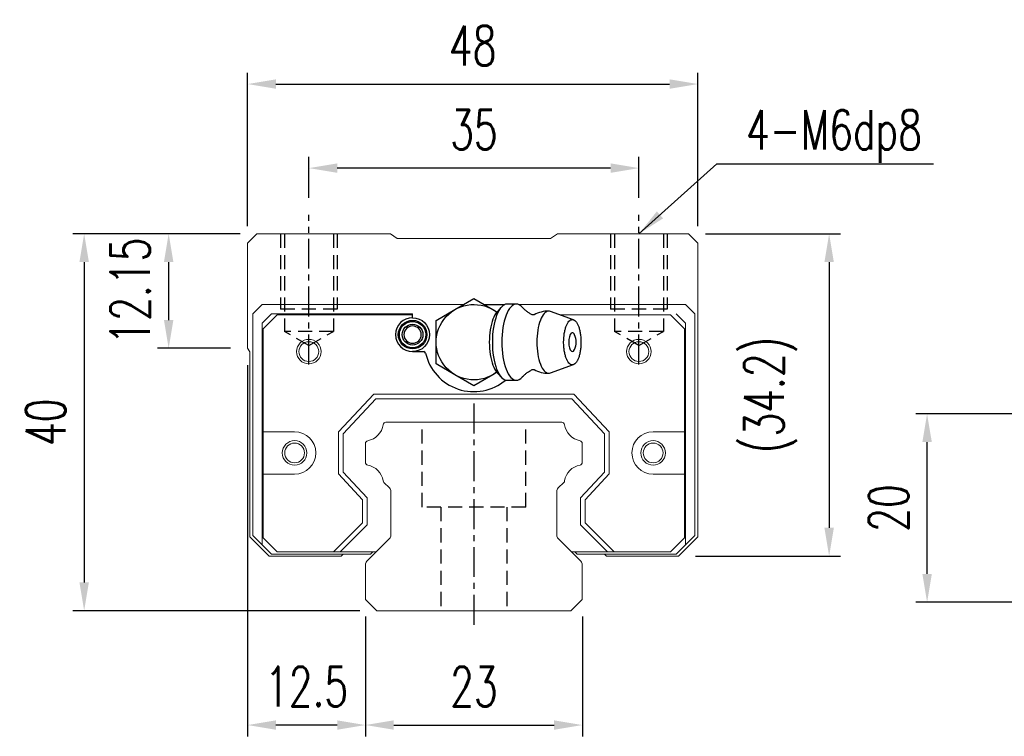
# Model space of a CAD drawing. Header units: millimetres. Extents: x 10 to 313, y 334 to 446.
# Tile 1 of 56: x 10 to 115, y 338 to 414. Entities that reach past the tile are written whole.
import ezdxf

# ---------------------------------------------------------------- set-up
doc = ezdxf.new("R2010")
doc.units = ezdxf.units.MM
doc.header["$PDSIZE"] = -1
doc.linetypes.add('CENTER', pattern=[10.16, 6.35, -1.27, 1.27, -1.27])
doc.linetypes.add('DASHED', pattern=[0.75, 0.5, -0.25])
for name, color, linetype in [('2', 7, 'Continuous'), ('CL', 1, 'CENTER'), ('DIM', 4, 'Continuous'), ('HID', 2, 'DASHED'), ('OUT', 3, 'Continuous')]:
    doc.layers.add(name, color=color, linetype=linetype)
doc.styles.add('DIM-7', font='SIMPLEX.shx', dxfattribs={"width": 0.7, "bigfont": 'chineset.shx'})
doc.dimstyles.new('CNS', dxfattribs={"dimtxt": 3.5, "dimasz": 2.5, "dimexe": 1, "dimexo": 1.5, "dimgap": 0.09, "dimtad": 0, "dimdsep": 46, "dimtxsty": 'DIM-7', "dimcen": 0.09, "dimclrd": 1, "dimclre": 1, "dimclrt": 4, "dimadec": 0, "dimazin": 0, "dimtfac": 1, "dimtix": 1, "dimtmove": 2, "dimatfit": 3, "dimfxl": 1, "dimtvp": 0.971429, "dimtolj": 1, "dimarcsym": 0})

# ---------------------------------------------------------------- blocks, each defined once
blk = doc.blocks.new('*D5')
at = {"layer": 'DEFPOINTS', "color": 0, "transparency": 16777216}
for p in [(106.4, 372.54), (119.2, 372.54), (119.2, 352.54)]:
    blk.add_point(p, dxfattribs=at)
at = {"layer": 'DIM', "color": 7, "lineweight": -2, "transparency": 16777216}
for p, q in [((117.4, 372.54), (105.2, 372.54)), ((106.4, 355.54), (106.4, 369.54)), ((117.4, 352.54), (105.2, 352.54))]:
    blk.add_line(p, q, dxfattribs=at)
at = {"layer": 'DIM', "color": 7, "transparency": 16777216}
for points in [[(105.9, 369.54), (106.9, 369.54), (106.4, 372.54)], [(105.9, 355.54), (106.9, 355.54), (106.4, 352.54)]]:
    blk.add_solid(points, dxfattribs=at)
at = {"layer": 'DIM', "color": 7, "transparency": 16777216, "insert": (102.32, 362.54), "char_height": 4.2, "attachment_point": 5, "rotation": 90, "style": 'DIM-7'}
blk.add_mtext('\\A1;20', dxfattribs=at)
blk = doc.blocks.new('*D19')
at = {"layer": 'DEFPOINTS', "color": 0, "transparency": 16777216}
for p in [(40.84, 398.61), (40.84, 393.64), (75.84, 393.64)]:
    blk.add_point(p, dxfattribs=at)
at = {"layer": 'DIM', "color": 7, "lineweight": -2, "transparency": 16777216}
for p, q in [((40.84, 395.44), (40.84, 399.81)), ((75.84, 395.44), (75.84, 399.81)), ((72.84, 398.61), (43.84, 398.61))]:
    blk.add_line(p, q, dxfattribs=at)
at = {"layer": 'DIM', "color": 7, "transparency": 16777216}
for points in [[(43.84, 399.11), (43.84, 398.11), (40.84, 398.61)], [(72.84, 399.11), (72.84, 398.11), (75.84, 398.61)]]:
    blk.add_solid(points, dxfattribs=at)
at = {"layer": 'DIM', "color": 7, "transparency": 16777216, "insert": (58.34, 402.69), "char_height": 4.2, "attachment_point": 5, "style": 'DIM-7'}
blk.add_mtext('\\A1;35', dxfattribs=at)
blk = doc.blocks.new('*D20')
at = {"layer": 'DEFPOINTS', "color": 0, "transparency": 16777216}
for p in [(82.09, 407.53), (34.34, 390.64), (82.09, 390.64)]:
    blk.add_point(p, dxfattribs=at)
at = {"layer": 'DIM', "color": 7, "lineweight": -2, "transparency": 16777216}
for p, q in [((34.34, 392.44), (34.34, 408.73)), ((82.09, 392.44), (82.09, 408.73)), ((37.34, 407.53), (79.09, 407.53))]:
    blk.add_line(p, q, dxfattribs=at)
at = {"layer": 'DIM', "color": 7, "transparency": 16777216}
for points in [[(37.34, 408.03), (37.34, 407.03), (34.34, 407.53)], [(79.09, 408.03), (79.09, 407.03), (82.09, 407.53)]]:
    blk.add_solid(points, dxfattribs=at)
at = {"layer": 'DIM', "color": 7, "transparency": 16777216, "insert": (58.21, 411.61), "char_height": 4.2, "attachment_point": 5, "style": 'DIM-7'}
blk.add_mtext('\\A1;48', dxfattribs=at)
blk = doc.blocks.new('*D21')
at = {"layer": 'DEFPOINTS', "color": 0, "transparency": 16777216}
for p in [(35.34, 391.64), (25.97, 379.49), (34.34, 379.49)]:
    blk.add_point(p, dxfattribs=at)
at = {"layer": 'DIM', "color": 7, "lineweight": -2, "transparency": 16777216}
for p, q in [((33.54, 391.64), (24.77, 391.64)), ((25.97, 388.64), (25.97, 382.49)), ((32.54, 379.49), (24.77, 379.49))]:
    blk.add_line(p, q, dxfattribs=at)
at = {"layer": 'DIM', "color": 7, "transparency": 16777216}
for points in [[(25.47, 388.64), (26.47, 388.64), (25.97, 391.64)], [(25.47, 382.49), (26.47, 382.49), (25.97, 379.49)]]:
    blk.add_solid(points, dxfattribs=at)
at = {"layer": 'DIM', "color": 7, "transparency": 16777216, "insert": (21.89, 385.56), "char_height": 4.2, "attachment_point": 5, "rotation": 90, "style": 'DIM-7'}
blk.add_mtext('\\A1;12.15', dxfattribs=at)
blk = doc.blocks.new('*D22')
at = {"layer": 'DEFPOINTS', "color": 0, "transparency": 16777216}
for p in [(35.34, 391.64), (17.01, 351.64), (48.05, 351.64)]:
    blk.add_point(p, dxfattribs=at)
at = {"layer": 'DIM', "color": 7, "lineweight": -2, "transparency": 16777216}
for p, q in [((33.54, 391.64), (15.81, 391.64)), ((17.01, 388.64), (17.01, 354.64)), ((46.25, 351.64), (15.81, 351.64))]:
    blk.add_line(p, q, dxfattribs=at)
at = {"layer": 'DIM', "color": 7, "transparency": 16777216}
for points in [[(16.51, 388.64), (17.51, 388.64), (17.01, 391.64)], [(16.51, 354.64), (17.51, 354.64), (17.01, 351.64)]]:
    blk.add_solid(points, dxfattribs=at)
at = {"layer": 'DIM', "color": 7, "transparency": 16777216, "insert": (12.93, 371.64), "char_height": 4.2, "attachment_point": 5, "rotation": 90, "style": 'DIM-7'}
blk.add_mtext('\\A1;40', dxfattribs=at)
blk = doc.blocks.new('*D23')
at = {"layer": 'DEFPOINTS', "color": 0, "transparency": 16777216}
for p in [(81.09, 391.64), (80.04, 357.44), (96.01, 357.44)]:
    blk.add_point(p, dxfattribs=at)
at = {"layer": 'DIM', "color": 7, "lineweight": -2, "transparency": 16777216}
for p, q in [((82.89, 391.64), (97.21, 391.64)), ((96.01, 388.64), (96.01, 360.44)), ((81.84, 357.44), (97.21, 357.44))]:
    blk.add_line(p, q, dxfattribs=at)
at = {"layer": 'DIM', "color": 7, "transparency": 16777216}
for points in [[(95.51, 388.64), (96.51, 388.64), (96.01, 391.64)], [(95.51, 360.44), (96.51, 360.44), (96.01, 357.44)]]:
    blk.add_solid(points, dxfattribs=at)
at = {"layer": 'DIM', "color": 7, "transparency": 16777216, "insert": (89.79, 374.54), "char_height": 4.2, "attachment_point": 5, "rotation": 90, "style": 'DIM-7'}
blk.add_mtext('\\A1;(34.2)', dxfattribs=at)
blk = doc.blocks.new('*D24')
at = {"layer": 'DEFPOINTS', "color": 0, "transparency": 16777216}
for p in [(46.84, 352.84), (69.84, 352.84), (69.84, 339.51)]:
    blk.add_point(p, dxfattribs=at)
at = {"layer": 'DIM', "color": 7, "lineweight": -2, "transparency": 16777216}
for p, q in [((46.84, 351.04), (46.84, 338.31)), ((69.84, 351.04), (69.84, 338.31)), ((49.84, 339.51), (66.84, 339.51))]:
    blk.add_line(p, q, dxfattribs=at)
at = {"layer": 'DIM', "color": 7, "transparency": 16777216}
for points in [[(49.84, 340.01), (49.84, 339.01), (46.84, 339.51)], [(66.84, 340.01), (66.84, 339.01), (69.84, 339.51)]]:
    blk.add_solid(points, dxfattribs=at)
at = {"layer": 'DIM', "color": 7, "transparency": 16777216, "insert": (58.34, 343.59), "char_height": 4.2, "attachment_point": 5, "style": 'DIM-7'}
blk.add_mtext('\\A1;23', dxfattribs=at)
blk = doc.blocks.new('*D25')
at = {"layer": 'DEFPOINTS', "color": 0, "transparency": 16777216}
for p in [(34.34, 379.49), (46.84, 352.84), (34.34, 339.51)]:
    blk.add_point(p, dxfattribs=at)
at = {"layer": 'DIM', "color": 7, "lineweight": -2, "transparency": 16777216}
for p, q in [((34.34, 377.69), (34.34, 338.31)), ((46.84, 351.04), (46.84, 338.31)), ((43.84, 339.51), (37.34, 339.51))]:
    blk.add_line(p, q, dxfattribs=at)
at = {"layer": 'DIM', "color": 7, "transparency": 16777216}
for points in [[(37.34, 340.01), (37.34, 339.01), (34.34, 339.51)], [(43.84, 340.01), (43.84, 339.01), (46.84, 339.51)]]:
    blk.add_solid(points, dxfattribs=at)
at = {"layer": 'DIM', "color": 7, "transparency": 16777216, "insert": (40.59, 343.59), "char_height": 4.2, "attachment_point": 5, "style": 'DIM-7'}
blk.add_mtext('\\A1;12.5', dxfattribs=at)

msp = doc.modelspace()

# ---------------------------------------------------------------- linework, layer by layer
at = {"layer": '2', "color": 0, "linetype": 'Continuous'}
for p, q in [((56.335, 383.603), (58.335, 384.758)), ((58.335, 384.758), (60.335, 383.603)), ((54.335, 382.448), (56.335, 383.603)), ((59.407, 384.139), (61.626, 384.139)), ((59.84, 383.889), (59.84, 383.889)), ((60.335, 383.603), (60.798, 383.336)), ((61.198, 383.812), (60.742, 383.27)), ((61.27, 383.889), (61.271, 383.889)), ((62.844, 384.18), (61.843, 384.18)), ((68.905, 382.515), (66.459, 383.406)), ((51.835, 382.739), (51.835, 383.139)), ((54.335, 380.139), (54.335, 382.448)), ((54.335, 377.829), (54.335, 380.139)), ((51.835, 379.139), (53.019, 379.139)), ((56.335, 376.675), (54.335, 377.829)), ((60.798, 376.942), (60.335, 376.675)), ((60.742, 377.008), (61.198, 376.466)), ((66.459, 376.872), (68.905, 377.763)), ((58.335, 375.52), (56.335, 376.675)), ((60.335, 376.675), (58.335, 375.52)), ((61.843, 376.097), (62.844, 376.097))]:
    msp.add_line(p, q, dxfattribs=at)
at = {"layer": '2', "color": 0, "linetype": 'Continuous', "extrusion": (0, 0, -1)}
for centre, radius, start, end in [((-58.335, 380.139), 4, 232.1994, 127.85546), ((-51.835, 380.939), 1.515, 270, 90), ((-51.835, 380.939), 1.4, 270, 90), ((-51.835, 380.939), 1.8, 90, 270), ((-51.835, 380.939), 1.515, 90, 270), ((-51.835, 380.939), 1.4, 90, 270), ((-51.835, 380.939), 1.1, 270, 90), ((-51.835, 380.939), 1.1, 90, 270)]:
    msp.add_arc(centre, radius, start, end, dxfattribs=at)
at = {"layer": '2', "color": 0, "linetype": 'Continuous'}
for centre, radius, start, end in [((66.281, 380.139), 3.3, 90, 118.26666), ((51.835, 380.939), 1.8, 90, 270), ((51.835, 380.939), 0.918, 90, 270), ((51.835, 380.939), 0.918, 270, 90), ((67.374, 380.139), 1.817, 334.63704, 25.36296), ((53.019, 378.939), 0.2, 12.71981, 90), ((58.335, 380.139), 5.25, 192.71981, 310.13982), ((66.281, 380.139), 3.3, 241.72374, 269.99834)]:
    msp.add_arc(centre, radius, start, end, dxfattribs=at)
for start_param, end_param in [(0, 3.8206669), (5.6040117, 6.2831853)]:
    msp.add_ellipse((68.775, 380.139), major_axis=(0, 1), ratio=0.382683, start_param=start_param, end_param=end_param, dxfattribs=at)
for points, knots in [([(60.746, 383.271), (60.603, 383.101), (60.471, 382.866), (60.115, 381.937), (59.973, 381.041), (59.973, 380.139)], [0, 0, 0, 0, 0.3133047, 0.3133047, 1, 1, 1, 1]), ([(61.843, 384.18), (61.438, 384.18), (61.036, 383.745), (60.463, 382.248), (60.296, 381.197), (60.296, 380.139)], [0, 0, 0, 0, 0.5, 0.5, 1, 1, 1, 1]), ([(63.45, 383.853), (63.259, 384.066), (63.052, 384.18), (62.439, 384.18), (62.037, 383.745), (61.464, 382.248), (61.297, 381.197), (61.297, 380.139)], [0, 0, 0, 0, 0.204178, 0.204178, 0.602089, 0.602089, 1, 1, 1, 1]), ([(64.534, 383.047), (64.435, 383.097), (64.234, 383.207), (63.963, 383.391), (63.729, 383.579), (63.561, 383.738), (63.481, 383.823), (63.453, 383.856)], [0, 0, 0, 0, 0.2043584, 0.4374743, 0.6573003, 0.8634903, 1, 1, 1, 1]), ([(66.455, 383.406), (66.398, 383.428), (66.339, 383.439), (65.95, 383.439), (65.622, 383.083), (65.154, 381.861), (65.018, 381.003), (65.018, 380.139)], [0, 0, 0, 0, 0.0810935, 0.0810935, 0.5405467, 0.5405467, 1, 1, 1, 1]), ([(64.716, 383.044), (64.716, 383.044), (64.716, 383.045), (64.672, 383.027), (64.597, 383.024), (64.542, 383.041), (64.537, 383.043), (64.536, 383.044)], [0, 0, 0, 0, 0.0733162, 0.3263169, 0.6168838, 0.8870475, 1, 1, 1, 1]), ([(67.857, 380.139), (67.857, 379.981), (67.869, 379.668), (67.921, 379.214), (68.007, 378.797), (68.122, 378.431), (68.262, 378.13), (68.422, 377.907), (68.595, 377.77), (68.775, 377.723), (68.956, 377.77), (69.129, 377.907), (69.289, 378.13), (69.429, 378.431), (69.544, 378.797), (69.629, 379.214), (69.682, 379.668), (69.7, 380.139), (69.682, 380.61), (69.629, 381.063), (69.544, 381.481), (69.429, 381.847), (69.289, 382.147), (69.129, 382.37), (68.956, 382.508), (68.775, 382.554), (68.595, 382.508), (68.422, 382.37), (68.262, 382.147), (68.122, 381.847), (68.007, 381.481), (67.893, 380.926), (67.857, 380.452), (67.857, 380.139)], [0, 0, 0, 0, 0.0312594, 0.0625188, 0.0937782, 0.1250376, 0.156297, 0.1875564, 0.2188159, 0.2500753, 0.2813347, 0.3125941, 0.3438535, 0.3751129, 0.4063723, 0.4376317, 0.4688911, 0.5001505, 0.5314099, 0.5626693, 0.5939287, 0.6251882, 0.6564476, 0.687707, 0.7189664, 0.7502258, 0.7814852, 0.8127446, 0.844004, 0.8752634, 0.9065228, 0.9377822, 1, 1, 1, 1]), ([(59.973, 380.139), (59.973, 379.237), (60.115, 378.341), (60.471, 377.412), (60.603, 377.177), (60.746, 377.006)], [0, 0, 0, 0, 0.6866953, 0.6866953, 1, 1, 1, 1]), ([(60.296, 380.139), (60.296, 379.081), (60.463, 378.029), (61.036, 376.533), (61.438, 376.097), (61.843, 376.097)], [0, 0, 0, 0, 0.5, 0.5, 1, 1, 1, 1]), ([(61.297, 380.139), (61.297, 379.081), (61.464, 378.029), (62.037, 376.533), (62.439, 376.097), (63.052, 376.097), (63.259, 376.212), (63.45, 376.425)], [0, 0, 0, 0, 0.3978318, 0.3978318, 0.7956637, 0.7956637, 1, 1, 1, 1]), ([(65.018, 380.139), (65.018, 379.275), (65.154, 378.416), (65.622, 377.194), (65.95, 376.839), (66.339, 376.839), (66.398, 376.85), (66.455, 376.872)], [0, 0, 0, 0, 0.4594533, 0.4594533, 0.9189065, 0.9189065, 1, 1, 1, 1]), ([(63.454, 376.423), (63.47, 376.442), (63.534, 376.513), (63.687, 376.661), (63.923, 376.857), (64.208, 377.055), (64.424, 377.175), (64.534, 377.231)], [0, 0, 0, 0, 0.0852239, 0.2986763, 0.5272696, 0.7723838, 1, 1, 1, 1]), ([(64.536, 377.234), (64.538, 377.235), (64.547, 377.239), (64.611, 377.255), (64.685, 377.249), (64.722, 377.23), (64.719, 377.232), (64.719, 377.232)], [0, 0, 0, 0, 0.1544133, 0.4194337, 0.7435623, 0.9927018, 1, 1, 1, 1])]:
    msp.add_open_spline(points, degree=3, knots=knots, dxfattribs=at)
at = {"layer": 'CL', "color": 0, "ltscale": 0.5}
for p, q in [((40.843, 377.788), (40.843, 393.639)), ((75.843, 377.788), (75.843, 393.639)), ((58.343, 373.639), (58.343, 349.639))]:
    msp.add_line(p, q, dxfattribs=at)
at = {"layer": 'HID', "color": 0, "ltscale": 3}
for p, q in [((37.843, 391.639), (37.843, 383.639)), ((38.243, 391.639), (38.243, 381.289)), ((43.443, 391.639), (43.443, 381.289)), ((43.843, 391.639), (43.843, 383.639)), ((72.843, 391.639), (72.843, 383.639)), ((73.243, 391.639), (73.243, 381.289)), ((78.443, 391.639), (78.443, 381.289)), ((78.843, 391.639), (78.843, 383.639)), ((43.843, 383.639), (37.843, 383.639)), ((78.843, 383.639), (72.843, 383.639)), ((40.843, 379.788), (38.243, 381.289)), ((43.443, 381.289), (38.243, 381.289)), ((40.843, 379.788), (43.443, 381.289)), ((75.843, 379.788), (73.243, 381.289)), ((78.443, 381.289), (73.243, 381.289)), ((75.843, 379.788), (78.443, 381.289)), ((52.843, 362.639), (52.843, 371.639)), ((63.843, 362.639), (63.843, 371.639)), ((63.843, 362.639), (52.843, 362.639)), ((54.843, 362.639), (54.843, 351.639)), ((61.843, 362.639), (61.843, 351.639))]:
    msp.add_line(p, q, dxfattribs=at)
at = {"layer": 'OUT', "color": 0, "linetype": 'Continuous', "lineweight": 15}
for p, q in [((35.335, 391.639), (34.335, 390.639)), ((49.483, 391.639), (35.335, 391.639)), ((50.193, 391.139), (49.483, 391.639)), ((67.188, 391.639), (66.478, 391.139)), ((81.085, 391.639), (67.188, 391.639)), ((82.085, 390.639), (81.085, 391.639)), ((34.335, 390.639), (34.335, 386.139)), ((66.478, 391.139), (50.193, 391.139)), ((82.085, 359.489), (82.085, 390.639)), ((34.335, 386.139), (34.335, 379.489)), ((34.885, 383.139), (35.886, 384.139)), ((35.886, 384.139), (53.086, 384.139)), ((53.086, 384.139), (57.264, 384.139)), ((59.407, 384.139), (61.626, 384.139)), ((63.061, 384.139), (63.585, 384.139)), ((63.585, 384.139), (80.785, 384.139)), ((80.785, 384.139), (81.785, 383.139)), ((34.885, 359.639), (34.885, 383.139)), ((36.885, 383.139), (35.886, 382.139)), ((35.986, 381.539), (37.486, 383.039)), ((51.835, 383.139), (36.885, 383.139)), ((37.486, 383.039), (51.835, 383.039)), ((67.467, 383.039), (79.185, 383.039)), ((79.185, 383.039), (80.685, 381.539)), ((80.785, 382.139), (79.785, 383.139)), ((81.785, 383.139), (81.785, 359.639)), ((35.886, 382.139), (35.886, 358.639)), ((35.986, 370.638), (35.986, 381.539)), ((80.685, 381.539), (80.685, 370.638)), ((80.785, 358.639), (80.785, 382.139)), ((34.335, 379.489), (34.585, 379.115)), ((34.585, 379.115), (34.585, 359.489)), ((43.985, 370.619), (47.734, 374.639)), ((47.951, 374.139), (44.485, 370.422)), ((47.734, 374.639), (68.937, 374.639)), ((68.72, 374.139), (47.951, 374.139)), ((72.186, 370.422), (68.72, 374.139)), ((68.937, 374.639), (72.686, 370.619)), ((49.012, 371.639), (67.659, 371.639)), ((35.986, 366.138), (35.986, 370.638)), ((39.324, 370.638), (35.986, 370.638)), ((43.985, 366.158), (43.985, 370.619)), ((44.485, 370.422), (44.485, 366.354)), ((72.186, 366.354), (72.186, 370.422)), ((72.686, 370.619), (72.686, 366.158)), ((80.685, 370.638), (77.347, 370.638)), ((80.685, 370.638), (80.685, 366.138)), ((46.835, 367.398), (46.835, 369.379)), ((69.836, 369.379), (69.836, 367.398)), ((35.986, 366.138), (39.324, 366.138)), ((35.986, 359.389), (35.986, 366.138)), ((46.536, 363.423), (43.985, 366.158)), ((44.485, 366.354), (47.036, 363.62)), ((69.635, 363.62), (72.186, 366.354)), ((72.686, 366.158), (70.135, 363.423)), ((77.347, 366.138), (80.685, 366.138)), ((80.685, 366.138), (80.685, 359.389)), ((49.389, 364.665), (48.795, 365.259)), ((67.876, 365.259), (67.282, 364.665)), ((46.536, 360.964), (46.536, 363.423)), ((47.036, 363.62), (47.036, 360.757)), ((49.535, 359.646), (49.535, 364.312)), ((67.135, 364.312), (67.135, 359.646)), ((69.635, 360.757), (69.635, 363.62)), ((70.135, 363.423), (70.135, 360.964)), ((43.46, 357.889), (46.536, 360.964)), ((47.036, 360.757), (44.167, 357.889)), ((72.504, 357.889), (69.635, 360.757)), ((70.135, 360.964), (73.211, 357.889)), ((34.585, 359.489), (36.635, 357.439)), ((35.886, 358.639), (34.885, 359.639)), ((37.486, 357.889), (35.986, 359.389)), ((46.982, 356.885), (49.389, 359.292)), ((67.282, 359.292), (69.689, 356.885)), ((80.685, 359.389), (79.185, 357.889)), ((80.036, 357.439), (82.085, 359.489)), ((81.785, 359.639), (80.785, 358.639)), ((35.886, 358.639), (36.885, 357.639)), ((79.785, 357.639), (80.785, 358.639)), ((36.635, 357.439), (44.273, 357.439)), ((36.885, 357.639), (47.382, 357.639)), ((43.46, 357.889), (37.486, 357.889)), ((47.985, 357.889), (43.46, 357.889)), ((47.985, 357.889), (44.167, 357.889)), ((44.273, 357.439), (44.473, 357.639)), ((47.632, 357.889), (47.382, 357.639)), ((72.504, 357.889), (68.685, 357.889)), ((73.211, 357.889), (68.685, 357.889)), ((69.289, 357.639), (69.039, 357.889)), ((69.289, 357.639), (79.785, 357.639)), ((72.197, 357.639), (72.398, 357.439)), ((72.398, 357.439), (80.036, 357.439)), ((79.185, 357.889), (73.211, 357.889)), ((46.835, 352.839), (46.835, 356.532)), ((69.835, 356.532), (69.835, 352.839)), ((48.05, 351.639), (46.835, 352.839)), ((69.835, 352.839), (68.621, 351.639)), ((68.635, 351.639), (48.05, 351.639))]:
    msp.add_line(p, q, dxfattribs=at)
for centre, radius in [((40.835, 379.139), 1.3), ((40.835, 379.139), 1.05), ((75.835, 379.139), 1.3), ((75.835, 379.139), 1.05), ((39.324, 368.388), 1.3), ((77.347, 368.388), 1.3), ((39.324, 368.388), 1.05), ((77.347, 368.388), 1.05)]:
    msp.add_circle(centre, radius, dxfattribs=at)
for centre, radius, start, end in [((46.693, 371.681), 2.044, 280.87121, 351.61737), ((49.012, 371.339), 0.3, 90, 171.61737), ((67.659, 371.339), 0.3, 8.38263, 90), ((69.978, 371.681), 2.044, 188.38263, 259.12879), ((39.324, 368.388), 2.25, 270, 90), ((47.135, 369.379), 0.3, 100.87121, 180.00001), ((69.536, 369.379), 0.3, 359.99999, 79.12879), ((77.347, 368.388), 2.25, 90, 270), ((47.135, 367.398), 0.3, 179.99999, 259.12866), ((46.693, 365.096), 2.044, 9.2089, 79.12866), ((69.978, 365.096), 2.044, 100.87134, 170.79109), ((69.536, 367.398), 0.3, 280.87134, 0.00001), ((49.007, 365.471), 0.3, 189.20891, 225), ((49.035, 364.312), 0.5, 0, 45), ((67.635, 364.312), 0.5, 135, 180.00001), ((67.664, 365.471), 0.3, 315, 350.79109), ((49.035, 359.646), 0.5, 315, 360), ((67.635, 359.646), 0.5, 179.99999, 225), ((47.335, 356.532), 0.5, 135, 180.00001), ((69.335, 356.532), 0.5, 360, 45)]:
    msp.add_arc(centre, radius, start, end, dxfattribs=at)

# ---------------------------------------------------------------- texts
at = {"layer": 'DIM', "color": 0, "insert": (87.202, 399.177), "char_height": 4.2, "attachment_point": 7, "style": 'DIM-7'}
msp.add_mtext('\\A1;4-M6dp8', dxfattribs=at)

# ---------------------------------------------------------------- dimensions: what is measured, and where the dimension line sits
at = {"layer": 'DIM', "color": 0}
dim = msp.add_linear_dim(base=(82.085, 407.526), p1=(34.335, 390.639), p2=(82.085, 390.639), text='48', dimstyle='CNS', override={"dimscale": 1.2, "dimclrd": 7, "dimclre": 7, "dimclrt": 7}, dxfattribs=at)
dim.commit()
dim.dimension.update_dxf_attribs({"geometry": '*D20', "text_midpoint": (58.21, 411.606)})
for base, p1, p2, picture, middle in [((40.843, 398.612), (75.843, 393.639), (40.843, 393.639), '*D19', (58.343, 402.692)), ((34.335, 339.514), (46.835, 352.839), (34.335, 379.489), '*D25', (40.585, 343.594)), ((69.835, 339.514), (46.835, 352.839), (69.835, 352.839), '*D24', (58.335, 343.594))]:
    dim = msp.add_linear_dim(base=base, p1=p1, p2=p2, dimstyle='CNS', override={"dimscale": 1.2, "dimclrd": 7, "dimclre": 7, "dimclrt": 7}, dxfattribs=at)
    dim.commit()
    dim.dimension.update_dxf_attribs({"geometry": picture, "text_midpoint": middle})
for base, p1, p2, picture, middle in [((25.972, 379.489), (35.335, 391.639), (34.335, 379.489), '*D21', (21.892, 385.564)), ((17.008, 351.639), (35.335, 391.639), (48.05, 351.639), '*D22', (12.928, 371.639)), ((106.398, 372.542), (119.196, 352.542), (119.196, 372.542), '*D5', (102.318, 362.542))]:
    dim = msp.add_linear_dim(base=base, p1=p1, p2=p2, angle=90, dimstyle='CNS', override={"dimscale": 1.2, "dimclrd": 7, "dimclre": 7, "dimclrt": 7}, dxfattribs=at)
    dim.commit()
    dim.dimension.update_dxf_attribs({"geometry": picture, "text_midpoint": middle})
dim = msp.add_linear_dim(base=(96.008, 357.439), p1=(81.085, 391.639), p2=(80.036, 357.439), angle=90, text='(<>)', dimstyle='CNS', override={"dimscale": 1.2, "dimclrd": 7, "dimclre": 7, "dimclrt": 7}, dxfattribs=at)
dim.commit()
dim.dimension.update_dxf_attribs({"geometry": '*D23', "text_midpoint": (89.79, 374.539)})

# ---------------------------------------------------------------- leaders
at = {"layer": 'DIM', "color": 0, "annotation_type": 0, "has_hookline": 1, "hookline_direction": 0, "text_width": 19.88}
msp.add_leader([(75.843, 391.639), (84.094, 399.069), (87.094, 399.069)], dimstyle='CNS', override={"dimscale": 1.2, "dimgap": 0.09, "dimtad": 1, "dimclrd": 7, "dimclre": 4}, dxfattribs=at)

doc.saveas('drawing.dxf')
